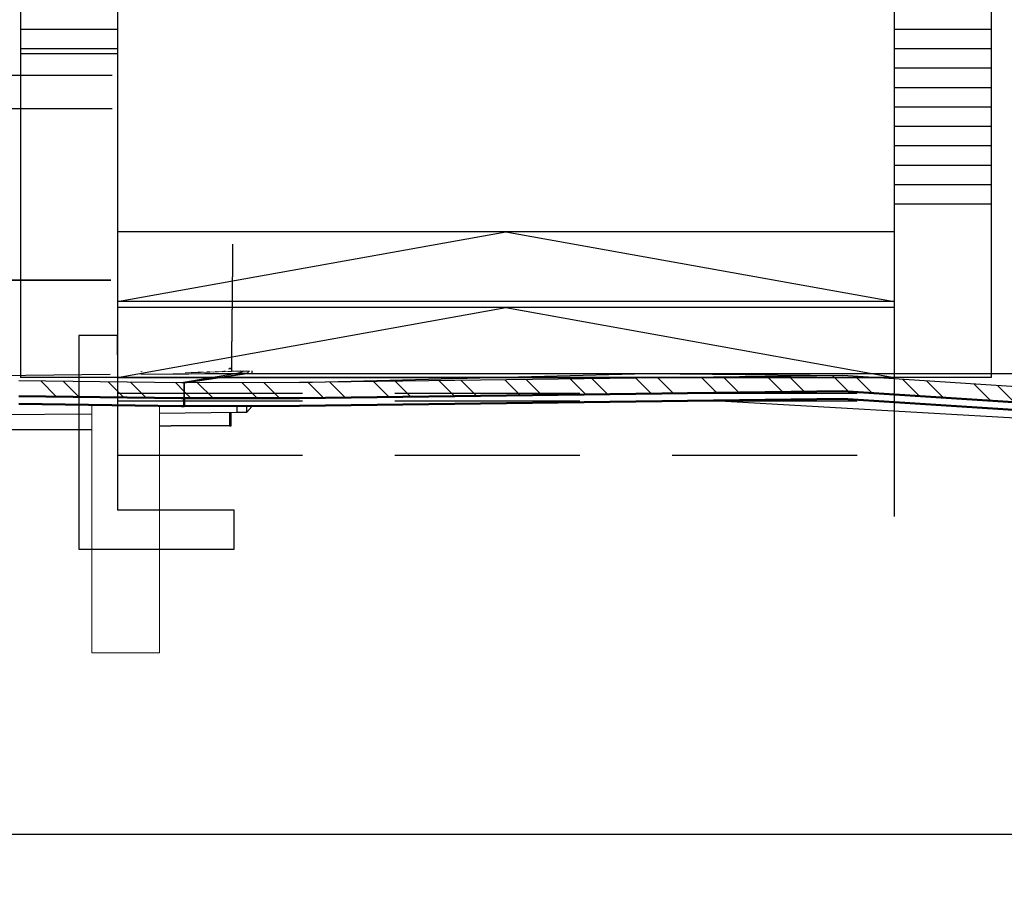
# Model space of a CAD drawing. Extents: x -805 to 3526, y -961 to 1039.
# Tile 123 of 256: x 300.97 to 306.05, y 28.26 to 32.77. Entities that reach past the tile are written whole.
import ezdxf

# ---------------------------------------------------------------- set-up
doc = ezdxf.new("R2010")
doc.units = 0
doc.linetypes.add('AUSGEZOGEN', pattern=[2, 1, 1])
doc.linetypes.add('VERDECKT2', pattern=[4.7625, 3.175, -1.5875])
doc.layers.get('0').update_dxf_attribs({"color": 251})
for name, color, linetype, lineweight in [('P-HP-Dorsten 2022 - Ansicht$0$VE22-087 - Bf_Dorsten-Hervest ModellRevit2021_rvt-1-Schnitt 8$0$A-FLOR', 192, 'Continuous', 9), ('P-HP-Dorsten 2022 - Ansicht$0$VE22-087 - Bf_Dorsten-Hervest ModellRevit2021_rvt-1-Schnitt 8$0$A-FLOR-FNSH', 192, 'Continuous', 35), ('P-HP-Dorsten 2022 - Ansicht$0$VE22-087 - Bf_Dorsten-Hervest ModellRevit2021_rvt-1-Schnitt 8$0$A-FLOR-PATT', 8, 'Continuous', 35), ('P-HP-Dorsten 2022 - Ansicht$0$VE22-087 - Bf_Dorsten-Hervest ModellRevit2021_rvt-1-Schnitt 8$0$A-GENM', 13, 'Continuous', 9), ('P-HP-Dorsten 2022 - Ansicht$0$VE22-087 - Bf_Dorsten-Hervest ModellRevit2021_rvt-1-Schnitt 8$0$A-WALL', 113, 'Continuous', 9), ('P-HP-Dorsten 2022 - Ansicht$0$VE22-087 - Bf_Dorsten-Hervest ModellRevit2021_rvt-1-Schnitt 8$0$S-STRS', 31, 'Continuous', 9), ('TTK-B-Bestand', 252, 'Continuous', 35), ('TTK-P-Treppe oben', 12, 'Continuous', 25), ('TTK-P-Treppe unten', 12, 'Continuous', 25)]:
    doc.layers.add(name, color=color, linetype=linetype, lineweight=lineweight)
for name, color, linetype in [('TTK-P-Bahnsteig', 12, 'Continuous'), ('TTK-P-Böschung', 140, 'Continuous'), ('TTK-P-Planung', 12, 'Continuous'), ('TTK-P-PU', 12, 'Continuous'), ('TTK-P-TEXT', 12, 'AUSGEZOGEN'), ('TTK-P-Verm-ProVI', 112, 'Continuous'), ('XYYY_44500---_Beleuchtungsanlagen', 10, 'Continuous')]:
    doc.layers.add(name, color=color, linetype=linetype)
doc.styles.add('AKG DIN 6776', font='AKG_DIN67.TTF')
doc.dimstyles.new('TTK$6', dxfattribs={"dimtxt": 2.5, "dimasz": 2.5, "dimexe": 3.5, "dimexo": 0.1, "dimgap": 1, "dimtad": 1, "dimzin": 0, "dimtxsty": 'AKG DIN 6776', "dimblk": 'OBLIQUE', "dimcen": -0.09, "dimdle": 3, "dimse1": 1, "dimse2": 1, "dimclrd": 256, "dimclre": 256, "dimclrt": 256, "dimadec": 3, "dimazin": 0, "dimtfac": 1, "dimtofl": 0, "dimtmove": 0, "dimatfit": 3, "dimldrblk": 'OBLIQUE', "dimfxl": 7, "dimfxlon": 1, "dimtolj": 1, "dimtzin": 0, "dimlwd": -1, "dimlwe": -1, "dimarcsym": 0})
pattern_1 = [(135, (306.03982, 33.47778), (-0.171074, -0.171074), []), (135, (306.15387, 33.47778), (-0.171074, -0.171074), [])]

# ---------------------------------------------------------------- blocks, each defined once
blk = doc.blocks.new('*D549')
at = {"layer": 'DEFPOINTS', "color": 0}
for p in [(1594.653, 36.7397), (1594.3062, 36.5752), (8.2233, 0)]:
    blk.add_point(p, dxfattribs=at)
at = {"layer": 'TTK-B-Bestand', "insert": (1594.1093, 36.9835), "char_height": 0.25, "attachment_point": 5, "style": 'AKG DIN 6776'}
blk.add_mtext('\\A1;36,588', dxfattribs=at)
blk = doc.blocks.new('_OBLIQUE')
at = {"color": 0, "linetype": 'ByBlock'}
blk.add_line((-0.5, -0.5), (0.5, 0.5), dxfattribs=at)
blk = doc.blocks.new('*D548')
at = {"layer": 'DEFPOINTS', "color": 0}
for p in [(1585.5366, 36.7706), (1585.0459, 36.614), (-0.8681, 0.0309)]:
    blk.add_point(p, dxfattribs=at)
at = {"layer": 'TTK-B-Bestand', "insert": (1585.0178, 37.0144), "char_height": 0.25, "attachment_point": 5, "style": 'AKG DIN 6776'}
blk.add_mtext('\\A1;36,621', dxfattribs=at)
blk = doc.blocks.new('*D547')
at = {"layer": 'DEFPOINTS', "color": 0}
for p in [(1244.5951, 35.6713), (1244.1853, 35.5313), (0, 0)]:
    blk.add_point(p, dxfattribs=at)
at = {"layer": 'TTK-P-Treppe unten', "insert": (1244.1389, 35.9152), "char_height": 0.25, "attachment_point": 5, "style": 'AKG DIN 6776', "bg_fill": 3, "box_fill_scale": 1.1, "bg_fill_color": 256, "bg_fill_true_color": 13158600, "bg_fill_transparency": 0}
blk.add_mtext('\\A1;35,53', dxfattribs=at)
blk = doc.blocks.new('*D546')
at = {"layer": 'DEFPOINTS', "color": 0}
for p in [(1248.9571, 37.4519), (1249.0816, 37.3335), (0, 0)]:
    blk.add_point(p, dxfattribs=at)
at = {"layer": 'TTK-P-Treppe unten', "insert": (1249.4133, 37.6958), "char_height": 0.25, "attachment_point": 5, "style": 'AKG DIN 6776'}
blk.add_mtext('\\A1;37,33', dxfattribs=at)
blk = doc.blocks.new('*D545')
at = {"layer": 'DEFPOINTS', "color": 0}
for p in [(1259.6018, 37.4765), (1259.6991, 37.3874), (0.198, 0.0396)]:
    blk.add_point(p, dxfattribs=at)
at = {"layer": 'TTK-P-Treppe unten', "insert": (1259.1455, 37.7204), "char_height": 0.25, "attachment_point": 5, "style": 'AKG DIN 6776'}
blk.add_mtext('\\A1;37,35', dxfattribs=at)
blk = doc.blocks.new('*D543')
at = {"layer": 'DEFPOINTS', "color": 0}
for p in [(859.6449, 36.5698), (860.128, 36.5698), (-0.7156, 0.0247)]:
    blk.add_point(p, dxfattribs=at)
at = {"layer": 'TTK-P-TEXT', "insert": (860.5843, 36.8136), "char_height": 0.25, "attachment_point": 5, "style": 'AKG DIN 6776'}
blk.add_mtext('\\A1;36,55', dxfattribs=at)
blk = doc.blocks.new('*D541')
at = {"layer": 'DEFPOINTS', "color": 0}
for p in [(868.7985, 36.6417), (869.2816, 36.6417), (8.438, 0.0966)]:
    blk.add_point(p, dxfattribs=at)
at = {"layer": 'TTK-B-Bestand', "insert": (869.7378, 36.8855), "char_height": 0.25, "attachment_point": 5, "style": 'AKG DIN 6776'}
blk.add_mtext('\\A1;36,55', dxfattribs=at)
blk = doc.blocks.new('*D540')
at = {"layer": 'DEFPOINTS', "color": 0}
for p in [(1239.4124, 37.4656), (1239.2481, 37.3256), (-4.9372, 1.7943)]:
    blk.add_point(p, dxfattribs=at)
at = {"layer": 'TTK-P-Treppe unten', "insert": (1238.8681, 37.7095), "char_height": 0.25, "attachment_point": 5, "style": 'AKG DIN 6776', "bg_fill": 3, "box_fill_scale": 1.1, "bg_fill_color": 256, "bg_fill_true_color": 13158600, "bg_fill_transparency": 0}
blk.add_mtext('\\A1;37,329', dxfattribs=at)
blk = doc.blocks.new('*D539')
at = {"layer": 'DEFPOINTS', "color": 0}
for p in [(303.4751, 35.7451), (303.9213, 35.7444), (0, 0)]:
    blk.add_point(p, dxfattribs=at)
at = {"layer": 'TTK-P-Treppe oben', "insert": (304.3775, 35.9883), "char_height": 0.25, "attachment_point": 5, "style": 'AKG DIN 6776'}
blk.add_mtext('\\A1;35,75', dxfattribs=at)
blk = doc.blocks.new('*D538')
at = {"layer": 'DEFPOINTS', "color": 0}
for p in [(1076.6395, 36.011), (1076.7895, 35.997), (0, 0)]:
    blk.add_point(p, dxfattribs=at)
at = {"layer": 'TTK-P-Treppe oben', "insert": (1076.1833, 36.2548), "char_height": 0.25, "attachment_point": 5, "style": 'AKG DIN 6776'}
blk.add_mtext('\\A1;36,00', dxfattribs=at)
blk = doc.blocks.new('P-HP-Dorsten 2022 - Ansicht$0$VE22-087 - Bf_Dorsten-Hervest ModellRevit2021_rvt-1-Schnitt 8$0$E-Kasten_variabel - E-Kasten-14560569-Schnitt 8')
at = {"layer": 'P-HP-Dorsten 2022 - Ansicht$0$VE22-087 - Bf_Dorsten-Hervest ModellRevit2021_rvt-1-Schnitt 8$0$A-GENM', "color": 250, "lineweight": 25}
for p, q in [((-36294.2, 32310.3), (-35328.3, 32310.3)), ((-35334.1, 31425.3), (-36294.2, 31425.3))]:
    blk.add_line(p, q, dxfattribs=at)
blk = doc.blocks.new('Mastleuchte seite')
at = {"color": 0}
blk.add_wipeout([(-0.8265, 5.9106), (-0.8265, 5.9956), (-0.0965, 5.9956), (-0.0965, 5.9106)], dxfattribs=at)
for points in [[(-0.8265, 5.9106), (-0.8265, 5.9956), (-0.0965, 5.9956), (-0.0965, 5.9106)], [(0.0798, 0.025), (0.1346, 0.025), (0.1346, 0.0341), (0.1637, 0.0341), (0.1637, 0.025), (0.1871, 0.025), (0.2077, 0), (-0.2077, 0), (-0.1871, 0.025), (-0.1637, 0.025), (-0.1637, 0.0341), (-0.1346, 0.0341), (-0.1346, 0.025), (-0.0798, 0.025), (-0.0338, 6), (0.0338, 6)], [(-0.5665, 5.9731), (-0.5665, 5.9331), (-0.3565, 5.9331), (-0.3565, 5.9731)]]:
    blk.add_lwpolyline(points, close=True, dxfattribs=at)
for points in [[(-0.0965, 5.9778), (-0.034, 5.9778)], [(-0.0965, 5.9433), (-0.0343, 5.9433)]]:
    blk.add_lwpolyline(points, dxfattribs=at)
blk.add_wipeout([(0.0798, 0.025), (0.1346, 0.025), (0.1346, 0.0341), (0.1637, 0.0341), (0.1637, 0.025), (0.1871, 0.025), (0.2077, 0), (-0.2077, 0), (-0.1871, 0.025), (-0.1637, 0.025), (-0.1637, 0.0341), (-0.1346, 0.0341), (-0.1346, 0.025), (-0.0798, 0.025), (-0.0338, 6), (0.0338, 6)], dxfattribs=at)
blk.add_wipeout([(-0.0965, 5.9778), (-0.034, 5.9773), (-0.0343, 5.9433), (-0.0965, 5.9438)], dxfattribs=at)

msp = doc.modelspace()

# ---------------------------------------------------------------- dimensions: what is measured, and where the dimension line sits
at = {"layer": 'TTK-B-Bestand', "color": 251}
for feature_location, offset, origin, text, picture, middle in [((1585.0459, 36.614), (0.4461, 0.1576), (-0.8681, 0.0309), '36,621', '*D548', (1585.0178, 37.0144)), ((1594.3062, 36.5752), (0.2947, 0.1656), (8.2233, 0), '36,588', '*D549', (1594.1093, 36.9835))]:
    dim = msp.add_ordinate_dim(feature_location=feature_location, offset=offset, dtype=0, origin=origin, text=text, dimstyle='TTK$6', override={"dimscale": 0, "dimdec": 3, "dimtmove": 1, "dimfxlon": 0}, dxfattribs=at)
    dim.commit()
    dim.dimension.update_dxf_attribs({"geometry": picture, "text_midpoint": middle})

# ---------------------------------------------------------------- next in the draw order: dimensions: what is measured, and where the dimension line sits
at = {"layer": 'TTK-P-Treppe unten', "color": 251}
dim = msp.add_ordinate_dim(feature_location=(1244.1853, 35.5313), offset=(0.4098, 0.14), dtype=0, origin=(0, 0), dimstyle='TTK$6', override={"dimscale": 0, "dimtfill": 1}, dxfattribs=at)
dim.commit()
dim.dimension.update_dxf_attribs({"geometry": '*D547', "text_midpoint": (1244.1389, 35.9152)})

# ---------------------------------------------------------------- next in the draw order: hatches: boundary and pattern name
at = {"layer": 'P-HP-Dorsten 2022 - Ansicht$0$VE22-087 - Bf_Dorsten-Hervest ModellRevit2021_rvt-1-Schnitt 8$0$A-FLOR-PATT', "lineweight": 9}
h = msp.add_hatch(dxfattribs=at)
h.set_pattern_fill('FP_49', color=251, scale=0.001, style=0, pattern_type=2)
h.set_pattern_definition([(1.625, (306.301574, 30.97574), (0.63474408, 0.05120954), [0.09525, -0.01905, 0.0254, -0.01905, -0.476249]), (1.625, (306.301574, 30.97574), (0.63474408, 0.05120954), [-0.15875, 0.09525, -0.381]), (1.625, (306.269837, 30.975836), (0.63474408, 0.05120954), [0.0635, -0.047625, 0.09525, -0.047625, -0.381]), (1.625, (306.269837, 30.975836), (0.63474408, 0.05120954), [-0.254, 0.0635, -0.3175]), (1.625, (306.491997, 30.995418), (0.63474408, 0.05120954), [0.079375, -0.03175, 0.079375, -0.4445]), (1.625, (306.174625, 30.993057), (0.63474408, 0.05120954), [0.03175, -0.0635, 0.03175, -0.507999]), (90, (306.2381, 30.99486), (-0.63474, 0.0152), [0.002988, -0.030214]), (90, (306.4285, 30.98034), (-0.63474, 0.0152), [0.00332, -0.029882]), (90, (306.5872, 30.9981), (-0.63474, 0.0152), [0.00332, -0.029882]), (4.612, (306.51104, 30.982345), (2.6e-07, 0.03320253), [0.045029, -0.591777]), (178.628, (306.346006, 30.977664), (-0.63474396, -0.01800009), [0.044896, -0.59003]), (7.575, (306.491997, 30.98197), (8e-08, 0.03320277), [0.028636, -0.611695]), (13.365, (306.46026, 30.981237), (1.8e-07, 0.03320225), [0.015823, -0.636591]), (13.365, (306.618946, 30.999018), (1.8e-07, 0.03320225), [0.012659, -0.639755]), (13.365, (306.250795, 30.995217), (1.8e-07, 0.03320225), [0.011076, -0.641338]), (169.748, (306.396786, 30.979436), (-7.5e-07, 0.03320222), [0.015645, -0.629399]), (169.748, (306.555472, 30.997218), (-7.5e-07, 0.03320222), [0.012516, -0.632528]), (169.748, (306.225405, 30.994497), (-7.5e-07, 0.03320222), [0.010951, -0.634092]), (175.639, (306.36505, 30.97837), (-3e-07, 0.03320215), [0.028469, -0.608118])])
h.paths.add_polyline_path([(301.5993, 30.9427), (302.0945, 30.9458), (302.1309, 30.96), (302.0682, 30.96), (302.0682, 30.9727), (302.0556, 30.9723), (302.0556, 30.9715), (301.5992, 30.9586), (301.5993, 30.9457)])
h = msp.add_hatch(dxfattribs=at)
h.set_pattern_fill('FP_51', color=251, scale=0.001, style=0, pattern_type=2)
h.set_pattern_definition([(0.58449, (306.255908, 30.971162), (0.634967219, 0.01243201), [0.09525, -0.01905, 0.0254, -0.01905, -0.47625]), (0.58449, (306.255908, 30.971162), (0.634967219, 0.01243201), [-0.15875, 0.09525, -0.381]), (0.58449, (306.22416, 30.971016), (0.634967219, 0.01243201), [0.0635, -0.047625, 0.09525, -0.047625, -0.381]), (0.58449, (306.22416, 30.971016), (0.634967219, 0.01243201), [-0.254, 0.0635, -0.3175]), (0.58449, (306.446399, 30.975665), (0.634967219, 0.01243201), [0.079375, -0.03175, 0.079375, -0.4445]), (0.58449, (306.128915, 30.973617), (0.634967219, 0.01243201), [0.03175, -0.0635, 0.03175, -0.508]), (90, (306.1924, 30.97426), (-0.63497, -0.00052), [0.0005359, -0.005419]), (90, (306.3829, 30.97264), (-0.63497, -0.00052), [0.00059545, -0.005359]), (90, (306.54164, 30.97664), (-0.63497, -0.00052), [0.00059545, -0.005359]), (1.122, (306.465448, 30.973418), (-3e-08, 0.005954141), [0.044908, -0.590181]), (180.047, (306.300356, 30.971734), (-0.634966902, -0.0064748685), [0.044899, -0.590068]), (1.659, (306.446399, 30.973254), (-3.84e-08, 0.005954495), [0.028408, -0.606825]), (2.732, (306.41465, 30.97296), (-5e-08, 0.005954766), [0.015418, -0.620272]), (2.732, (306.573392, 30.976961), (-5e-08, 0.005954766), [0.012334, -0.623355]), (2.732, (306.205111, 30.974395), (-5e-08, 0.005954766), [0.010792, -0.624897]), (178.436, (306.351153, 30.972312), (-3.8e-08, 0.005954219), [0.015406, -0.619798]), (178.436, (306.509895, 30.976313), (-3.8e-08, 0.005954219), [0.012325, -0.622879]), (178.436, (306.179712, 30.974135), (-3.8e-08, 0.005954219), [0.010784, -0.62442]), (179.51, (306.319405, 30.971958), (-9.5e-09, 0.005954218), [0.028398, -0.606592])])
h.paths.add_polyline_path([(301.5994, 30.9411), (302.0863, 30.9457), (301.5993, 30.9427), (301.5994, 30.9415)])
h = msp.add_hatch(dxfattribs=at)
h.set_pattern_fill('FP_50', color=251, scale=0.001, style=0, pattern_type=2)
h.set_pattern_definition([(2.675, (306.343857, 31.05918), (0.63430618, 0.06115208), [0.09525, -0.01905, 0.0254, -0.01905, -0.476249]), (2.675, (306.343857, 31.05918), (0.63430618, 0.06115208), [-0.15875, 0.09525, -0.380999]), (2.675, (306.312142, 31.058643), (0.63430618, 0.06115208), [0.0635, -0.047625, 0.09525, -0.047625, -0.380999]), (2.675, (306.312142, 31.058643), (0.63430618, 0.06115208), [-0.253999, 0.0635, -0.317499]), (2.675, (306.53415, 31.081623), (0.63430618, 0.06115208), [0.079375, -0.03175, 0.079375, -0.444499]), (2.675, (306.216996, 31.073107), (0.63430618, 0.06115208), [0.03175, -0.0635, 0.03175, -0.507999]), (90, (306.2804, 31.0761), (-0.63431, 0.00188), [0.002836, -0.02868]), (90, (306.4707, 31.06605), (-0.63431, 0.00188), [0.003152, -0.028364]), (90, (306.6293, 31.0861), (-0.63431, 0.00188), [0.003152, -0.028364]), (5.507, (306.553178, 31.06959), (4.5e-07, 0.0315165), [0.04506, -0.592187]), (179.831, (306.388258, 31.061885), (-0.6343062, -0.02964518), [0.044852, -0.589457]), (8.312, (306.53415, 31.06886), (-7e-08, 0.03151605), [0.028668, -0.612372]), (13.792, (306.502434, 31.067535), (-2.6e-07, 0.0315156), [0.015841, -0.637296]), (13.792, (306.66101, 31.08755), (-2.6e-07, 0.0315156), [0.012673, -0.640464]), (13.792, (306.293113, 31.076663), (-2.6e-07, 0.0315156), [0.011089, -0.642049]), (171.356, (306.439003, 31.06457), (-3.1e-07, 0.03151603), [0.015561, -0.626032]), (171.356, (306.59758, 31.084587), (-3.1e-07, 0.03151603), [0.012449, -0.629145]), (171.356, (306.26774, 31.075478), (-3.1e-07, 0.03151603), [0.010893, -0.630701]), (176.987, (306.407288, 31.06293), (-4e-07, 0.0315166), [0.028406, -0.606778])])
h.paths.add_polyline_path([(302.1455, 30.9457), (302.1577, 30.96), (302.1309, 30.96), (302.0945, 30.9458), (302.1184, 30.9458)])
h = msp.add_hatch(dxfattribs=at)
h.set_pattern_fill('FP_1', color=251, scale=0.001, style=0, pattern_type=2)
h.set_pattern_definition(pattern_1)
h.paths.add_polyline_path([(284.6673, 30.7231), (286.8242, 30.7328), (288.9166, 30.7453), (292.3718, 30.7602), (294.6929, 30.7734), (296.9457, 30.7829), (297.5717, 30.7864), (299.8456, 30.8356), (300.6081, 30.8408), (300.9706, 30.8285), (301.8218, 30.8181), (301.8218, 30.8981), (301.8073, 30.8981), (300.9706, 30.9085), (300.6081, 30.9208), (299.8456, 30.9156), (297.5717, 30.8664), (296.7403, 30.8618), (294.6931, 30.8534), (292.3721, 30.8402), (288.9168, 30.8253), (286.6343, 30.812), (284.6673, 30.8031)])
h = msp.add_hatch(dxfattribs=at)
h.set_pattern_fill('FP_1', color=251, scale=0.001, style=0, pattern_type=2)
h.set_pattern_definition(pattern_1)
h.paths.add_polyline_path([(306.1979, 30.7917), (306.1979, 30.8717), (305.2144, 30.9347), (302.4167, 30.8986), (301.8218, 30.8981), (301.8218, 30.8181), (302.4167, 30.8186), (305.2144, 30.8547), (306.1522, 30.7946)])

# ---------------------------------------------------------------- next in the draw order: linework, layer by layer
at = {"layer": 'P-HP-Dorsten 2022 - Ansicht$0$VE22-087 - Bf_Dorsten-Hervest ModellRevit2021_rvt-1-Schnitt 8$0$A-FLOR', "color": 251, "lineweight": 25}
for p, q in [((301.4516, 32.4803), (300.8721, 32.4803)), ((300.4846, 31.4253), (301.4447, 31.4253)), ((301.4415, 30.9396), (300.429, 30.9301)), ((302.0938, 30.9458), (301.5993, 30.9411)), ((301.5993, 30.9427), (302.0938, 30.9458)), ((302.0938, 30.9458), (301.8073, 30.8981)), ((301.8218, 30.8981), (302.1455, 30.9457)), ((302.1455, 30.9457), (301.8218, 30.8981)), ((302.0556, 30.9723), (302.0682, 30.9727)), ((302.0938, 30.9458), (302.1455, 30.9457)), ((302.1455, 30.9457), (302.0938, 30.9458)), ((302.0945, 30.9458), (302.1309, 30.96)), ((302.1577, 30.96), (302.1455, 30.9457)), ((302.1455, 30.9457), (304.2081, 30.9458)), ((302.1711, 30.96), (302.1711, 30.9457)), ((302.4167, 30.8986), (304.2081, 30.9458)), ((304.2081, 30.9458), (306.2707, 30.9458)), ((304.2081, 30.9458), (305.2144, 30.9347)), ((304.5494, 30.8061), (306.1979, 30.711)), ((300.4923, 30.7301), (301.3459, 30.7384)), ((301.695, 30.7419), (302.0938, 30.7458)), ((302.0938, 30.7783), (302.0938, 30.7458)), ((302.0938, 30.7458), (302.1455, 30.7457)), ((302.1455, 30.7457), (302.1455, 30.7783)), ((302.1455, 30.7457), (302.1711, 30.7756)), ((302.1711, 30.7784), (302.1711, 30.7756)), ((301.3459, 30.6553), (300.4846, 30.6553))]:
    msp.add_line(p, q, dxfattribs=at)
at = {"layer": 'P-HP-Dorsten 2022 - Ansicht$0$VE22-087 - Bf_Dorsten-Hervest ModellRevit2021_rvt-1-Schnitt 8$0$A-FLOR-FNSH', "color": 251, "lineweight": 25}
for p, q in [((301.8073, 30.8981), (300.9706, 30.9085)), ((301.8218, 30.8981), (301.8073, 30.8981)), ((302.4167, 30.8986), (301.8218, 30.8981)), ((301.8218, 30.8981), (301.8218, 30.8181)), ((301.8218, 30.8181), (301.8218, 30.8981)), ((305.2144, 30.9347), (302.4167, 30.8986)), ((306.1979, 30.8717), (305.2144, 30.9347))]:
    msp.add_line(p, q, dxfattribs=at)
at = {"layer": 'P-HP-Dorsten 2022 - Ansicht$0$VE22-087 - Bf_Dorsten-Hervest ModellRevit2021_rvt-1-Schnitt 8$0$A-FLOR-FNSH', "color": 251, "lineweight": 50}
for p, q in [((302.4167, 30.8186), (305.2144, 30.8547)), ((305.2144, 30.8547), (306.1979, 30.7917)), ((300.9706, 30.8285), (301.8073, 30.8181)), ((300.9706, 30.7885), (301.8073, 30.7781)), ((301.8073, 30.8181), (301.8218, 30.8181)), ((301.8218, 30.8181), (302.4167, 30.8186)), ((301.8218, 30.8181), (301.8218, 30.7781)), ((301.8218, 30.7781), (301.8218, 30.8181)), ((302.4167, 30.7786), (305.2144, 30.8147)), ((305.2144, 30.8147), (306.1979, 30.7517)), ((301.8073, 30.7781), (301.8218, 30.7781)), ((301.8218, 30.7781), (302.4167, 30.7786))]:
    msp.add_line(p, q, dxfattribs=at)
at = {"layer": 'P-HP-Dorsten 2022 - Ansicht$0$VE22-087 - Bf_Dorsten-Hervest ModellRevit2021_rvt-1-Schnitt 8$0$A-GENM', "color": 251}
for p, q in [((301.3454, 30.7838), (301.3454, 29.5074)), ((301.6954, 29.5074), (301.6954, 30.7795)), ((301.695, 29.5074), (301.3459, 29.5074)), ((301.6954, 29.5074), (301.695, 29.5074))]:
    msp.add_line(p, q, dxfattribs=at)
at = {"layer": 'P-HP-Dorsten 2022 - Ansicht$0$VE22-087 - Bf_Dorsten-Hervest ModellRevit2021_rvt-1-Schnitt 8$0$A-WALL', "color": 251, "lineweight": 25}
for p, q in [((302.0556, 30.7454), (302.0556, 30.6753)), ((302.064, 30.6753), (302.064, 30.7455)), ((301.695, 30.6753), (301.7556, 30.6753)), ((302.0556, 30.6753), (301.7556, 30.6753)), ((302.0556, 30.6753), (302.064, 30.6753))]:
    msp.add_line(p, q, dxfattribs=at)
at = {"layer": 'P-HP-Dorsten 2022 - Ansicht$0$VE22-087 - Bf_Dorsten-Hervest ModellRevit2021_rvt-1-Schnitt 8$0$S-STRS', "color": 251, "lineweight": 25}
for p, q in [((302.0727, 31.4437), (302.0727, 31.6106)), ((302.0712, 31.2769), (302.0712, 31.4437)), ((302.0696, 31.11), (302.0696, 31.2769)), ((302.0682, 30.96), (302.0682, 31.11))]:
    msp.add_line(p, q, dxfattribs=at)
at = {"layer": 'TTK-P-Böschung', "color": 251}
for p, q in [((301.4787, 32.7172), (300.9787, 32.7172)), ((305.9787, 32.7172), (305.4787, 32.7172)), ((305.9787, 32.6172), (305.4787, 32.6172)), ((301.4787, 32.5911), (300.9787, 32.5911)), ((305.9787, 32.5172), (305.4787, 32.5172)), ((305.9787, 32.4172), (305.4787, 32.4172)), ((305.9787, 32.3172), (305.4787, 32.3172)), ((305.9787, 32.2172), (305.4787, 32.2172)), ((305.9787, 32.1172), (305.4787, 32.1172)), ((305.9787, 32.0172), (305.4787, 32.0172)), ((305.9787, 31.9172), (305.4787, 31.9172)), ((305.9787, 31.8172), (305.4787, 31.8172))]:
    msp.add_line(p, q, dxfattribs=at)
at = {"layer": 'TTK-P-Böschung', "color": 251, "linetype": 'VERDECKT2', "ltscale": 0.3}
msp.add_line((301.4787, 30.9247), (301.4787, 30.2418), dxfattribs=at)
at = {"layer": 'TTK-P-PU', "color": 251}
for p, q in [((300.9787, 35.4172), (300.9787, 30.9247)), ((305.9787, 35.4172), (305.9787, 30.9247)), ((301.4787, 35.2748), (301.4787, 30.9247)), ((305.4787, 35.2748), (305.4787, 30.9247)), ((305.9787, 30.925), (300.9787, 30.9247))]:
    msp.add_line(p, q, dxfattribs=at)

# ---------------------------------------------------------------- next in the draw order: block references
at = {"layer": 'P-HP-Dorsten 2022 - Ansicht$0$VE22-087 - Bf_Dorsten-Hervest ModellRevit2021_rvt-1-Schnitt 8$0$A-GENM', "color": 251, "lineweight": 25, "xscale": 0.001, "yscale": 0.001, "zscale": 0.001}
msp.add_blockref('P-HP-Dorsten 2022 - Ansicht$0$VE22-087 - Bf_Dorsten-Hervest ModellRevit2021_rvt-1-Schnitt 8$0$E-Kasten_variabel - E-Kasten-14560569-Schnitt 8', (336.7788, 0), dxfattribs=at)

# ---------------------------------------------------------------- next in the draw order: dimensions: what is measured, and where the dimension line sits
at = {"layer": 'TTK-B-Bestand', "color": 251}
dim = msp.add_ordinate_dim(feature_location=(868.7985, 36.6417), offset=(0.4831, 0), dtype=0, origin=(8.438, 0.0966), dimstyle='TTK$6', override={"dimscale": 0, "dimfxlon": 0}, dxfattribs=at)
dim.commit()
dim.dimension.update_dxf_attribs({"geometry": '*D541', "text_midpoint": (869.7378, 36.8855)})
at = {"layer": 'TTK-P-TEXT', "color": 251}
dim = msp.add_ordinate_dim(feature_location=(859.6449, 36.5698), offset=(0.4831, 0), dtype=0, origin=(-0.7156, 0.0247), dimstyle='TTK$6', override={"dimscale": 0, "dimfxlon": 0}, dxfattribs=at)
dim.commit()
dim.dimension.update_dxf_attribs({"geometry": '*D543', "text_midpoint": (860.5843, 36.8136)})
at = {"layer": 'TTK-P-Treppe unten', "color": 251}
for feature_location, offset, origin, picture, middle in [((1249.0816, 37.3335), (-0.1245, 0.1184), (0, 0), '*D546', (1249.4133, 37.6958)), ((1259.6991, 37.3874), (-0.0973, 0.0891), (0.198, 0.0396), '*D545', (1259.1455, 37.7204))]:
    dim = msp.add_ordinate_dim(feature_location=feature_location, offset=offset, dtype=0, origin=origin, dimstyle='TTK$6', override={"dimscale": 0}, dxfattribs=at)
    dim.commit()
    dim.dimension.update_dxf_attribs({"geometry": picture, "text_midpoint": middle})

# ---------------------------------------------------------------- next in the draw order: dimensions: what is measured, and where the dimension line sits
dim = msp.add_ordinate_dim(feature_location=(1239.2481, 37.3256), offset=(0.1119, 0.1412), dtype=0, origin=(-4.9372, 1.7943), text='37,329', dimstyle='TTK$6', override={"dimscale": 0, "dimtfill": 1}, dxfattribs=at)
dim.commit()
dim.dimension.update_dxf_attribs({"geometry": '*D540', "text_midpoint": (1238.8681, 37.7095)})

# ---------------------------------------------------------------- next in the draw order: linework, layer by layer
at = {"layer": 'TTK-P-Bahnsteig', "color": 251}
msp.add_circle((473.7851, 39.1322), 1000, dxfattribs=at)
at = {"layer": 'TTK-P-Böschung', "color": 251}
msp.add_line((301.4787, 32.6172), (300.9787, 32.6172), dxfattribs=at)
at = {"layer": 'TTK-P-Planung', "color": 251}
for p, q in [((305.4787, 31.6749), (301.4787, 31.6749)), ((301.4787, 31.3157), (303.4787, 31.6749)), ((303.4787, 31.6749), (305.4787, 31.3157)), ((305.4787, 31.3157), (301.4787, 31.3157)), ((305.4787, 31.2849), (301.4787, 31.2849)), ((301.4787, 30.9247), (303.4787, 31.2849)), ((303.4787, 31.2849), (305.4787, 30.925)), ((301.4787, 31.1418), (301.2787, 31.1418)), ((301.2787, 31.1418), (301.2787, 30.9247)), ((301.4787, 31.0418), (301.4787, 31.1418)), ((301.4787, 30.925), (305.4787, 30.925))]:
    msp.add_line(p, q, dxfattribs=at)
at = {"layer": 'TTK-P-Planung', "color": 251, "linetype": 'VERDECKT2', "ltscale": 0.3}
for p, q in [((305.4787, 30.96), (305.4787, 30.2094)), ((301.2787, 30.925), (301.2787, 30.0418)), ((301.4787, 30.8448), (305.4787, 30.8448)), ((301.4787, 30.8039), (305.4787, 30.8039)), ((301.4787, 30.5243), (305.4787, 30.5243)), ((302.0787, 30.2418), (301.4787, 30.2418)), ((302.0787, 30.0418), (302.0787, 30.2418)), ((301.2787, 30.0418), (302.0787, 30.0418))]:
    msp.add_line(p, q, dxfattribs=at)
at = {"layer": 'TTK-P-Verm-ProVI', "color": 251}
msp.add_lwpolyline([(285.6323, 28.5732), (315.4988, 28.5732), (315.4988, 41.857), (285.6323, 41.857)], close=True, dxfattribs=at)

# ---------------------------------------------------------------- next in the draw order: dimensions: what is measured, and where the dimension line sits
at = {"layer": 'TTK-P-Treppe oben', "color": 251}
for feature_location, offset, picture, middle in [((1076.7895, 35.997), (-0.15, 0.014), '*D538', (1076.1833, 36.2548)), ((303.4751, 35.7451), (0.4462, -0.0007), '*D539', (304.3775, 35.9883))]:
    dim = msp.add_ordinate_dim(feature_location=feature_location, offset=offset, dtype=0, origin=(0, 0), dimstyle='TTK$6', override={"dimscale": 0}, dxfattribs=at)
    dim.commit()
    dim.dimension.update_dxf_attribs({"geometry": picture, "text_midpoint": middle})

# ---------------------------------------------------------------- next in the draw order: block references
at = {"layer": 'XYYY_44500---_Beleuchtungsanlagen'}
msp.add_blockref('Mastleuchte seite', (306.4659, 30.931), dxfattribs=at)

doc.saveas('drawing.dxf')
